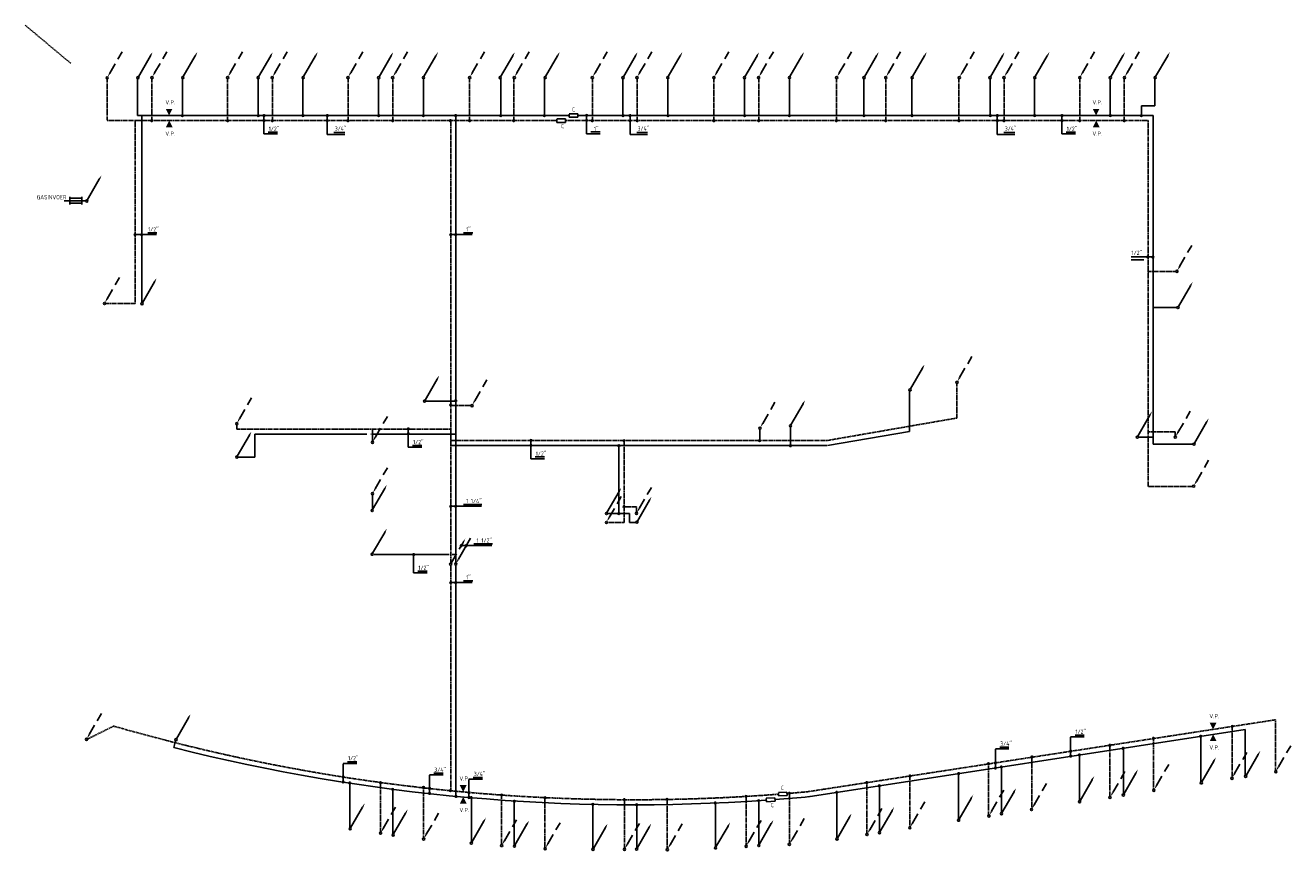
# Model space of a CAD drawing. Extents: x -132501 to 411300, y -42818 to 427495.
# Tile 211 of 256: x 198423 to 235835, y 58418 to 82819. Entities that reach past the tile are written whole.
import ezdxf

# ---------------------------------------------------------------- set-up
doc = ezdxf.new("R2010")
doc.units = 0
doc.header["$LTSCALE"] = 50
doc.linetypes.add('DASHED', pattern=[0.75, 0.5, -0.25])
doc.linetypes.add('HIDDEN', pattern=[9.525, 6.35, -3.175])
doc.layers.get('0').update_dxf_attribs({"linetype": 'CONTINUOUS'})
doc.layers.add('56WD', color=1, linetype='CONTINUOUS')
doc.styles.add('ISO25', font='ISO', dxfattribs={"width": 0.9, "height": 125})

# ---------------------------------------------------------------- blocks, each defined once
blk = doc.blocks.new('AANVOERO')
at = {"color": 2, "linetype": 'Continuous'}
blk.add_line((16, 34), (373, 653), dxfattribs=at)
blk.add_circle((4, 6), 31.2, dxfattribs=at)
blk.add_solid([(351, 666), (395, 641), (436, 761)], dxfattribs=at)
blk = doc.blocks.new('RETOURO')
at = {"color": 2, "linetype": 'HIDDEN'}
blk.add_line((73, 141), (434, 766), dxfattribs=at)
at = {"color": 2, "linetype": 'Continuous'}
blk.add_circle((-6, 0), 31.2, dxfattribs=at)
blk.add_solid([(93, 126), (50, 151), (9, 30)], dxfattribs=at)
blk = doc.blocks.new('CIRC1MM')
at = {"color": 2, "linetype": 'Continuous'}
for p, q in [((-0.5, 0), (0.5, 0)), ((-0.49, 0.1), (0.49, 0.1)), ((-0.46, 0.2), (0.46, 0.2)), ((-0.4, 0.3), (0.4, 0.3)), ((-0.3, 0.4), (0.3, 0.4)), ((-0.49, -0.1), (0.49, -0.1)), ((-0.46, -0.2), (0.46, -0.2)), ((-0.4, -0.3), (0.4, -0.3)), ((-0.3, -0.4), (0.3, -0.4))]:
    blk.add_line(p, q, dxfattribs=at)
blk.add_circle((0, 0), 0.5, dxfattribs=at)

msp = doc.modelspace()

# ---------------------------------------------------------------- linework, layer by layer
at = {"color": 1, "linetype": 'Continuous'}
for p, q in [((231121.6156, 75970.0884), (231760.8366, 75970.0884)), ((231121.6156, 75886.7979), (231491.6909, 75886.7979))]:
    msp.add_line(p, q, dxfattribs=at)
at = {"color": 2, "linetype": 'HIDDEN'}
msp.add_line((211011.3308, 66914.5905), (211368.8272, 67533.7925), dxfattribs=at)
at = {"color": 2}
msp.add_line((211227.8291, 67032.9379), (211589.1471, 67658.759), dxfattribs=at)
at = {"color": 2, "linetype": 'Continuous'}
for centre in [(210999.5252, 66886.5762), (211148.933, 66892.2764)]:
    msp.add_circle(centre, 31.25, dxfattribs=at)
for points in [[(211347.1766, 67546.2925), (211390.4778, 67521.2925), (211431.3272, 67642.0457)], [(211248.2355, 67017.8965), (211204.9343, 67042.8965), (211164.0849, 66922.1433)]]:
    msp.add_solid(points, dxfattribs=at)
at = {"layer": '56WD', "linetype": 'DASHED'}
for p, q in [((199764.9696, 81696.533), (198422.6575, 82819.2876)), ((200841.3921, 81243.3235), (200841.3921, 80001.9249)), ((202164.7501, 81243.3235), (202164.7501, 80003.233)), ((204404.0503, 81243.3235), (204404.0503, 80003.233)), ((205730.3821, 81243.3235), (205730.3821, 80003.233)), ((207963.7346, 81243.3235), (207963.7346, 80003.233)), ((209290.0665, 81243.3235), (209290.0665, 80003.233)), ((211559.105, 81243.3235), (211559.105, 80003.233)), ((212867.5939, 81243.3235), (212867.5939, 80003.233)), ((215187.1877, 81243.3235), (215187.1877, 80003.233)), ((216516.4934, 81243.3235), (216516.4934, 80003.233)), ((218782.5581, 81243.3235), (218782.5581, 80003.233)), ((220111.8638, 81243.3235), (220111.8638, 80003.233)), ((222407.6669, 81243.3235), (222407.6669, 80003.233)), ((223861.4564, 81243.3235), (223861.4564, 80003.233)), ((226026.828, 81243.3235), (226026.828, 80003.233)), ((227359.1075, 81243.3235), (227359.1075, 80003.233)), ((229598.4077, 81243.3235), (229598.4077, 80003.233)), ((230915.8181, 81243.3235), (230915.8181, 80003.233)), ((200841.3921, 80001.9249), (214138.6729, 80001.9249)), ((201669.441, 74592.4459), (201669.441, 79998.1814)), ((211000.6696, 66923.0617), (211000.6696, 80001.9249)), ((214394.3497, 80001.9249), (231620.6696, 80001.9249)), ((231620.6696, 69189.474), (231620.6696, 80001.9249)), ((232436.3049, 75539.6534), (231619.4746, 75539.6534)), ((200778.964, 74592.4459), (201669.441, 74592.4459)), ((225965.3645, 71208.7722), (225965.3645, 72217.4274)), ((211588.8215, 71578.3012), (210993.136, 71578.3012)), ((222115.6996, 70542.034), (225965.3645, 71208.7722)), ((204678.3214, 70880.8054), (211000.6696, 70880.8054)), ((231620.6696, 70795.9744), (232419.581, 70795.9744)), ((210998.282, 70542.034), (222115.6996, 70542.034)), ((216124.1487, 68124.0266), (216124.1487, 70542.034)), ((216489.0226, 68585.396), (216122.8573, 68585.396)), ((216489.0226, 68420.6212), (216489.0226, 68585.396)), ((215633.0517, 68124.0266), (216124.1487, 68124.0266)), ((211000.6696, 60189.8467), (211000.6696, 66853.7835)), ((235382.1909, 62286.9026), (221549.669, 60160.2633)), ((235382.1909, 60761.8398), (235382.1909, 62286.9026)), ((200249.9747, 61711.6693), (201036.2528, 62101.0369)), ((231783.0957, 60226.5293), (231783.0957, 61733.5706)), ((234101.8803, 60578.7073), (234101.8803, 62090.0652)), ((230488.5594, 60015.2226), (230488.5594, 61534.546)), ((226904.8764, 59471.1795), (226904.8764, 60983.5835)), ((228184.0004, 59663.0446), (228184.0004, 61180.2386)), ((224574.2227, 59121.3998), (224574.2227, 60625.2642)), ((208924.0548, 58959.0359), (208924.0548, 60433.528)), ((210195.2633, 58798.5866), (210195.2633, 60274.9472)), ((223304.1896, 58927.8456), (223304.1896, 60430.0068)), ((212505.8543, 58597.4613), (212505.8543, 60062.5558)), ((213785.6268, 58508.4424), (213785.6268, 59986.6906)), ((216135.5127, 58487.3511), (216135.5127, 59924.4395)), ((217402.725, 58474.9691), (217402.725, 59932.1796)), ((219730.7168, 58581.2902), (219730.7168, 60021.8786)), ((221014.0559, 58632.6317), (221014.0559, 60113.2647))]:
    msp.add_line(p, q, dxfattribs=at)
at = {"layer": '56WD', "linetype": 'Continuous'}
for p, q in [((201742.4651, 81243.3235), (201742.4651, 80151.9249)), ((203065.8231, 81243.3235), (203065.8231, 80151.9249)), ((205305.1233, 81243.3235), (205305.1233, 80151.9249)), ((206631.4551, 81243.3235), (206631.4551, 80151.9249)), ((208864.8076, 81243.3235), (208864.8076, 80151.9249)), ((210191.1395, 81243.3235), (210191.1395, 80151.9249)), ((212478.0211, 81243.3235), (212478.0211, 80151.9249)), ((213768.6668, 81243.3235), (213768.6668, 80151.9249)), ((216088.2607, 81243.3235), (216088.2607, 80151.9249)), ((217417.5664, 81243.3235), (217417.5664, 80151.9249)), ((219683.6311, 81243.3235), (219683.6311, 80151.9249)), ((221012.9368, 81243.3235), (221012.9368, 80151.9249)), ((223212.7975, 81243.3235), (223212.7975, 80151.9249)), ((224638.0456, 81243.3235), (224638.0456, 80151.9249)), ((226951.6917, 81243.3235), (226951.6917, 80151.9249)), ((228260.1805, 81243.3235), (228260.1805, 80151.9249)), ((230499.4807, 81243.3235), (230499.4807, 80151.9249)), ((231816.891, 81243.3235), (231816.891, 80442.5527)), ((231816.891, 80442.5527), (231425.2845, 80442.5527)), ((231425.2845, 80442.5527), (231425.2845, 80150.5296)), ((201742.4651, 80151.9249), (214504.9126, 80151.9249)), ((201865.8697, 74605.4092), (201865.8697, 80140.7788)), ((214760.5893, 80151.9249), (231770.6696, 80151.9249)), ((232484.0418, 74473.3058), (231767.9892, 74473.3058)), ((224567.0557, 71995.1813), (224567.0557, 70814.3607)), ((210255.004, 71706.5523), (211148.5322, 71706.5523)), ((204678.3214, 71009.5537), (204678.3214, 70880.8054)), ((205206.9207, 70730.8054), (205206.9207, 70056.5597)), ((205206.9207, 70730.8054), (208517.8424, 70730.8054)), ((208639.4572, 70730.8054), (208648.4543, 70730.8054)), ((208685.0405, 70879.0386), (208685.0405, 70522.4493)), ((208711.8863, 70730.8054), (211150.6696, 70730.8054)), ((220138.0673, 70899.0491), (220138.0673, 70540.0362)), ((221047.4107, 70942.7876), (221047.4107, 70395.7204)), ((222141.2976, 70394.2343), (224567.0557, 70814.3607)), ((232419.581, 70672.252), (232419.581, 70795.9744)), ((210998.282, 70392.034), (222115.6996, 70392.034)), ((215974.1487, 68387.6662), (215974.1487, 70392.034)), ((231326.9378, 70645.9744), (231770.6696, 70645.9744)), ((204705.1029, 70056.5597), (205206.9207, 70056.5597)), ((208687.7694, 68937.7952), (208687.7694, 68500.3389)), ((215637.8071, 68387.6662), (215974.1487, 68387.6662)), ((215970.6846, 68382.9584), (216289.296, 68382.9584)), ((216289.296, 68382.9584), (216289.296, 68124.0266)), ((216289.296, 68124.0266), (216470.001, 68124.0266)), ((208734.1753, 67176.4731), (210953.8752, 67176.4731)), ((211046.0376, 67176.4731), (211144.7831, 67176.4731)), ((233177.2116, 60437.8361), (233177.2116, 61796.1424)), ((234485.9735, 60635.0557), (234485.9735, 61997.354)), ((202867.3847, 61662.2922), (202817.3902, 61464.0991)), ((230886.8783, 60085.6581), (230886.8783, 61444.022)), ((229592.3421, 59888.4385), (229592.3421, 61244.9974)), ((226014.6651, 59347.2069), (226014.6651, 60694.9583)), ((227285.1174, 59542.021), (227285.1174, 60890.2801)), ((208014.2683, 59094.8008), (208014.2683, 60413.6341)), ((209285.4768, 58922.0092), (209285.4768, 60234.153)), ((223675.0646, 58984.1444), (223675.0646, 60335.2635)), ((211611.2976, 58673.7633), (211611.2976, 59982.6652)), ((212878.2296, 58580.5054), (212878.2296, 59887.1133)), ((220110.9654, 58606.961), (220110.9654, 59895.5099)), ((222414.0621, 58790.9348), (222414.0621, 60141.3944)), ((215205.9458, 58487.3511), (215205.9458, 59787.1226)), ((216498.1688, 58495.6057), (216498.1688, 59773.6992)), ((218828.3388, 58528.6242), (218828.3388, 59825.3519))]:
    msp.add_line(p, q, dxfattribs=at)
at = {"layer": '56WD', "color": 1, "linetype": 'Continuous'}
for p, q in [((205477.7459, 79607.1109), (205477.7459, 80144.4693)), ((207351.0301, 79594.3166), (207351.0301, 80144.4693)), ((215017.6835, 79613.9528), (215017.6835, 80151.3112)), ((216305.0311, 79594.3166), (216305.0311, 80144.4693)), ((227161.1898, 79594.3166), (227161.1898, 80144.4693)), ((229069.5298, 79607.1109), (229069.5298, 80144.4693)), ((205878.2411, 79607.1109), (205477.7459, 79607.1109)), ((205606.9379, 79658.2879), (205878.2411, 79658.2879)), ((207867.7981, 79594.3166), (207351.0301, 79594.3166)), ((207544.8181, 79645.4936), (207867.7981, 79645.4936)), ((215418.1787, 79613.9528), (215017.6835, 79613.9528)), ((215146.8755, 79665.1298), (215418.1787, 79665.1298)), ((216821.7992, 79594.3166), (216305.0311, 79594.3166)), ((216498.8192, 79645.4936), (216821.7992, 79645.4936)), ((227677.9579, 79594.3166), (227161.1898, 79594.3166)), ((227354.9778, 79645.4936), (227677.9579, 79645.4936)), ((229470.0251, 79607.1109), (229069.5298, 79607.1109)), ((229198.7218, 79658.2879), (229470.0251, 79658.2879)), ((202299.6223, 76634.788), (201666.5815, 76634.788)), ((202041.2383, 76685.965), (202312.5415, 76685.965)), ((211636.345, 76634.788), (211003.3041, 76634.788)), ((211377.9609, 76685.965), (211649.2642, 76685.965)), ((209744.8813, 70345.8855), (209744.8813, 70883.2439)), ((210145.3765, 70345.8855), (209744.8813, 70345.8855)), ((209874.0733, 70397.0625), (210145.3765, 70397.0625)), ((213372.0123, 70005.5781), (213372.0123, 70542.9365)), ((213772.5076, 70005.5781), (213372.0123, 70005.5781)), ((213501.2044, 70056.7551), (213772.5076, 70056.7551)), ((211909.4944, 68603.3763), (211003.3041, 68603.3763)), ((211377.9609, 68654.5533), (211922.4136, 68654.5533)), ((212219.0636, 67437.1559), (211312.8734, 67437.1559)), ((211687.5302, 67488.3329), (212231.9828, 67488.3329)), ((209901.2644, 66628.8685), (209901.2644, 67166.2269)), ((210301.7597, 66628.8685), (209901.2644, 66628.8685)), ((210030.4564, 66680.0455), (210301.7597, 66680.0455)), ((211636.345, 66346.616), (211003.3041, 66346.616)), ((211377.9609, 66397.793), (211649.2642, 66397.793)), ((229729.0294, 61782.737), (229328.5341, 61782.737)), ((229328.5341, 61236.76), (229328.5341, 61774.1184)), ((229457.7261, 61833.914), (229729.0294, 61833.914)), ((227504.7874, 61431.7659), (227104.2921, 61431.7659)), ((227104.2921, 60885.7888), (227104.2921, 61423.1472)), ((227233.4841, 61482.9429), (227504.7874, 61482.9429)), ((208221.5485, 60994.9494), (207821.0533, 60994.9494)), ((207821.0533, 60448.9724), (207821.0533, 60986.3308)), ((207950.2453, 61046.1264), (208221.5485, 61046.1264)), ((210773.2205, 60658.4985), (210372.7252, 60658.4985)), ((210372.7252, 60112.5214), (210372.7252, 60649.8798)), ((210501.9172, 60709.6754), (210773.2205, 60709.6754)), ((211940.0766, 60535.1237), (211539.5814, 60535.1237)), ((211539.5814, 59989.1467), (211539.5814, 60526.5051)), ((211668.7734, 60586.3007), (211940.0766, 60586.3007))]:
    msp.add_line(p, q, dxfattribs=at)
at = {"layer": '56WD'}
for p, q in [((211150.6696, 66923.0617), (211150.6696, 80151.9249)), ((231770.6696, 70435.406), (231770.6696, 80151.9249)), ((211150.6696, 60024.6275), (211150.6696, 66858.1134)), ((234485.9735, 61997.354), (221568.003, 60011.3196))]:
    msp.add_line(p, q, dxfattribs=at)
at = {"layer": '56WD', "color": 3, "linetype": 'Continuous'}
for p, q in [((214504.9126, 80202.1694), (214760.5893, 80202.1694)), ((214504.9126, 80099.5403), (214504.9126, 80195.3275)), ((214760.5893, 80099.5403), (214504.9126, 80099.5403)), ((214760.5893, 80202.1694), (214760.5893, 80099.5403)), ((214138.6729, 80051.6467), (214394.3497, 80051.6467)), ((214138.6729, 79949.0176), (214138.6729, 80044.8048)), ((214394.3497, 79949.0176), (214138.6729, 79949.0176)), ((214394.3497, 80051.6467), (214394.3497, 79949.0176)), ((199573.7737, 77632.1891), (200206.7117, 77632.1891)), ((199741.2089, 77743.9357), (199741.2089, 77518.0051)), ((199741.2089, 77707.1891), (200091.3572, 77707.1891)), ((199741.2089, 77557.1891), (200091.3572, 77557.1891)), ((200091.3572, 77743.9357), (200091.3572, 77518.0051)), ((220329.3978, 59966.6779), (220584.6885, 59980.721)), ((220335.0347, 59864.2037), (220329.7736, 59959.8463)), ((220590.3255, 59878.2469), (220335.0347, 59864.2037)), ((220584.6885, 59980.721), (220590.3255, 59878.2469)), ((220686.817, 60137.0892), (220942.1078, 60151.1324)), ((220692.454, 60034.615), (220687.1928, 60130.2576)), ((220947.7447, 60048.6582), (220692.454, 60034.615)), ((220942.1078, 60151.1324), (220947.7447, 60048.6582))]:
    msp.add_line(p, q, dxfattribs=at)
at = {"layer": '56WD', "color": 4, "linetype": 'Continuous'}
msp.add_line((232947.1021, 70435.406), (231770.6696, 70435.406), dxfattribs=at)
at = {"layer": '56WD', "color": 4, "linetype": 'DASHED'}
msp.add_line((232926.219, 69189.474), (231615.8067, 69189.474), dxfattribs=at)
at = {"layer": '56WD', "linetype": 'DASHED'}
for start, end in [(253.89845784, 274.40295149), (274.6667613, 275.29221373)]:
    msp.add_arc((216430.1222, 115428.9614), 55505.3038, start, end, dxfattribs=at)
at = {"layer": '56WD'}
for start, end in [(255.8423933, 274.00813239), (274.28905427, 275.34236439)]:
    msp.add_arc((216430.1222, 115428.9614), 55655.3038, start, end, dxfattribs=at)
at = {"layer": '56WD', "color": 2, "linetype": 'Continuous'}
for points in [[(202572.8525, 80349.3629), (202772.8525, 80349.3629), (202672.8525, 80149.3629)], [(229980.9545, 80349.3629), (230180.9545, 80349.3629), (230080.9545, 80149.3629)], [(202576.9506, 79803.3026), (202776.9506, 79803.3026), (202676.9506, 80003.3026)], [(229985.0525, 79803.3026), (230185.0525, 79803.3026), (230085.0525, 80003.3026)], [(233439.8009, 62202.4382), (233639.8009, 62202.4382), (233539.8009, 62002.4382)], [(233443.899, 61656.378), (233643.899, 61656.378), (233543.899, 61856.378)], [(211267.0468, 60354.7858), (211467.0468, 60354.7858), (211367.0468, 60154.7858)], [(211271.1449, 59808.7256), (211471.1449, 59808.7256), (211371.1449, 60008.7256)]]:
    msp.add_solid(points, dxfattribs=at)

# ---------------------------------------------------------------- block references
at = {"linetype": 'Continuous'}
for name, p in [('RETOURO', (200850.3136, 81267.1143)), ('AANVOERO', (201748.4127, 81264.1404)), ('RETOURO', (202173.6716, 81273.0619)), ('AANVOERO', (203074.7446, 81267.1143)), ('RETOURO', (204409.9979, 81273.0619)), ('AANVOERO', (205305.1233, 81264.1404)), ('RETOURO', (205730.3821, 81273.0619)), ('AANVOERO', (206631.4551, 81267.1143)), ('RETOURO', (207969.6823, 81273.0619)), ('AANVOERO', (208864.8076, 81264.1404)), ('RETOURO', (209290.0665, 81273.0619)), ('AANVOERO', (210191.1395, 81267.1143)), ('RETOURO', (211565.0527, 81273.0619)), ('AANVOERO', (212460.178, 81264.1404)), ('RETOURO', (212885.4369, 81273.0619)), ('AANVOERO', (213786.5099, 81267.1143)), ('RETOURO', (215193.1354, 81273.0619)), ('AANVOERO', (216088.2607, 81264.1404)), ('RETOURO', (216513.5195, 81273.0619)), ('AANVOERO', (217414.5925, 81267.1143)), ('RETOURO', (218788.5058, 81273.0619)), ('AANVOERO', (219683.6311, 81264.1404)), ('RETOURO', (220108.8899, 81273.0619)), ('AANVOERO', (221009.9629, 81267.1143)), ('RETOURO', (222416.5884, 81273.0619)), ('AANVOERO', (223215.7714, 81264.1404)), ('RETOURO', (223867.8031, 81273.0619)), ('AANVOERO', (224638.0456, 81267.1143)), ('RETOURO', (226044.6711, 81273.0619)), ('AANVOERO', (226939.7964, 81264.1404)), ('RETOURO', (227365.0552, 81273.0619)), ('AANVOERO', (228266.1282, 81267.1143)), ('RETOURO', (229604.3554, 81273.0619)), ('AANVOERO', (230499.4807, 81264.1404)), ('RETOURO', (230924.7396, 81273.0619)), ('AANVOERO', (231825.8126, 81267.1143)), ('AANVOERO', (200236.8662, 77617.7798)), ('RETOURO', (232477.0831, 75545.4495)), ('RETOURO', (200770.02, 74593.8213)), ('AANVOERO', (201867.3663, 74581.9259)), ('AANVOERO', (232497.9, 74468.9201)), ('RETOURO', (225973.2989, 72262.3321)), ('AANVOERO', (224575.595, 72033.3466)), ('AANVOERO', (210223.8517, 71703.2505)), ('RETOURO', (211636.4248, 71575.3755)), ('RETOURO', (204680.0569, 71041.2799)), ('RETOURO', (220150.5237, 70909.2357)), ('AANVOERO', (221042.6752, 70974.6602)), ('RETOURO', (208692.738, 70491.2799)), ('AANVOERO', (231296.4694, 70638.6164)), ('RETOURO', (232429.5017, 70644.5641)), ('AANVOERO', (232972.3353, 70432.5946)), ('AANVOERO', (204673.5581, 70048.6015)), ('RETOURO', (208692.738, 68971.3751)), ('RETOURO', (232972.4614, 69192.6103)), ('AANVOERO', (208674.482, 68468.8308)), ('RETOURO', (215609.4727, 68122.7493)), ('AANVOERO', (215603.525, 68381.4732)), ('RETOURO', (216498.6503, 68390.3947)), ('AANVOERO', (216501.6242, 68122.7493)), ('AANVOERO', (208674.482, 67174.8577)), ('RETOURO', (200237.7029, 61708.1802)), ('AANVOERO', (202872.5236, 61693.311)), ('AANVOERO', (234499.2931, 60607.8601)), ('RETOURO', (235400.3661, 60753.5782)), ('AANVOERO', (233187.8305, 60414.5606)), ('RETOURO', (234103.7726, 60557.3048)), ('AANVOERO', (229589.4862, 59861.4267)), ('RETOURO', (230499.4807, 59992.2756)), ('AANVOERO', (230883.1058, 60057.7)), ('RETOURO', (231796.0742, 60203.4181)), ('AANVOERO', (227281.7878, 59504.5661)), ('RETOURO', (228179.8869, 59635.415)), ('RETOURO', (224581.5426, 59094.1764)), ('AANVOERO', (226011.9588, 59311.2666)), ('RETOURO', (226918.9795, 59442.1155)), ('AANVOERO', (208023.2114, 59055.5165)), ('RETOURO', (208933.2059, 58933.5892)), ('AANVOERO', (209293.0403, 58877.0862)), ('RETOURO', (210206.0087, 58761.1066)), ('AANVOERO', (222416.5884, 58758.1327)), ('RETOURO', (223314.6876, 58897.9031)), ('AANVOERO', (223674.522, 58945.4845)), ('AANVOERO', (211606.6865, 58633.2315)), ('RETOURO', (212513.7071, 58567.8071)), ('AANVOERO', (212879.4892, 58544.0164)), ('RETOURO', (213798.4052, 58478.5919)), ('AANVOERO', (215202.0569, 58451.8274)), ('RETOURO', (216144.7636, 58457.7751)), ('AANVOERO', (216492.7027, 58457.7751)), ('RETOURO', (217411.6187, 58448.8535)), ('AANVOERO', (218827.1657, 58493.4611)), ('RETOURO', (219740.134, 58546.9902)), ('AANVOERO', (220105.9161, 58564.8332)), ('RETOURO', (221018.8844, 58603.4931))]:
    msp.add_blockref(name, p, dxfattribs=at)
for p, xscale, yscale, zscale in [((231609.4422, 75970.0884), 50, 50, 50), ((231609.4422, 75970.0884), 25, 25, 25), ((231760.7746, 75963.1054), 50, 50, 50)]:
    msp.add_blockref('CIRC1MM', p, dxfattribs=dict(at, xscale=xscale, yscale=yscale, zscale=zscale))
at = {"layer": '56WD', "linetype": 'Continuous', "xscale": 50, "yscale": 50, "zscale": 50}
for p in [(203068.7969, 80151.9249), (205308.0971, 80151.9249), (205479.8606, 80150.0385), (206634.4289, 80151.9249), (207350.5633, 80150.0385), (208867.7814, 80151.9249), (210194.1133, 80151.9249), (211149.1322, 80151.9249), (212480.9949, 80151.9249), (213771.6407, 80151.9249), (215019.7983, 80156.8804), (216091.2345, 80151.9249), (216304.5644, 80150.0385), (217420.5402, 80151.9249), (219686.6049, 80151.9249), (221015.9106, 80151.9249), (223215.7714, 80151.9249), (224641.0194, 80151.9249), (226954.6655, 80151.9249), (227160.723, 80150.0385), (228263.1544, 80151.9249), (229071.6446, 80150.0385), (230502.4546, 80151.9249), (231423.2734, 80151.9249), (202161.7762, 80000.2592), (204401.0764, 80000.2592), (205479.8606, 80003.4189), (205727.4083, 80000.2592), (207350.5633, 80003.4189), (207960.7608, 80000.2592), (209287.0926, 80000.2592), (210991.0985, 80000.2592), (211556.1312, 80000.2592), (212864.62, 80000.2592), (215019.7983, 80010.2608), (215184.2138, 80000.2592), (216304.5644, 80003.4189), (216513.5195, 80000.2592), (218779.5843, 80000.2592), (220108.8899, 80000.2592), (222404.6931, 80000.2592), (223858.4826, 80000.2592), (226023.8542, 80000.2592), (227160.723, 80003.4189), (227356.1337, 80000.2592), (229071.6446, 80003.4189), (229595.4339, 80000.2592), (230912.8442, 80000.2592), (201665.6289, 76631.3992), (201863.6179, 76631.3992), (211002.3515, 76631.3992), (211149.7954, 76631.3992), (211002.3515, 71591.134), (211149.7954, 71719.3851), (209746.9961, 70888.8131), (209746.9961, 70742.1935), (213374.1271, 70548.5057), (213374.1271, 70401.8861), (215970.6846, 70388.503), (216122.8573, 70539.1543), (220131.2352, 70540.3524), (221045.7341, 70389.3721), (211002.3515, 68599.9875), (211149.7954, 68599.9875), (216127.6127, 68585.396), (215970.6846, 68382.9584), (211311.9208, 67433.7671), (211459.3647, 67433.7671), (209903.3792, 67171.7961), (211002.3515, 66343.2272), (211149.7954, 66343.2272), (234108.773, 62093.2091), (231777.4102, 61740.4348), (233173.7356, 61802.6983), (229330.6639, 61360.0513), (230488.0831, 61534.6931), (230879.1586, 61443.9246), (226899.9353, 60986.284), (227106.4219, 61009.0801), (228187.7908, 61189.7682), (229330.6639, 61213.4317), (229589.8315, 61250.2854), (207823.1831, 60596.4686), (224574.5782, 60627.4887), (226018.9827, 60698.3619), (227106.4219, 60862.4605), (227280.0418, 60893.263), (207823.1831, 60449.8489), (208014.646, 60419.6615), (208924.0548, 60427.7648), (209285.4768, 60230.2887), (210195.641, 60288.5104), (210374.855, 60260.0176), (223300.5393, 60430.3699), (223671.2664, 60335.137), (210374.855, 60113.398), (210992.8844, 60193.2619), (211155.2788, 60020.4702), (211541.7112, 60136.6429), (211541.7112, 59990.0232), (211608.9774, 59986.5583), (212507.8143, 60062.8602), (212880.1896, 59880.5834), (213787.5868, 59982.3193), (216131.6329, 59927.8193), (217398.7951, 59931.9482), (219730.8602, 60023.6942), (220106.8433, 59895.2704), (221010.0672, 60113.591), (222410.2803, 60143.5565), (215202.1028, 59787.4368), (216498.443, 59775.0501), (218820.1843, 59828.7258)]:
    msp.add_blockref('CIRC1MM', p, dxfattribs=at)

# ---------------------------------------------------------------- texts
at = {"layer": '56WD', "color": 2, "linetype": 'Continuous', "style": 'ISO25', "width": 0.9}
for s, p in [('V.P.', (202564.1468, 80480.812)), ('V.P.', (229972.2488, 80480.812)), ('C', (214587.8347, 80270.5888)), ('1/2"', (205619.8571, 79696.6706)), ('3/4"', (207570.6565, 79705.8395)), ('C', (214263.0562, 79777.9691)), ('1"', (215235.8067, 79696.6706)), ('3/4"', (216524.6576, 79705.8395)), ('3/4"', (227380.8162, 79705.8395)), ('1/2"', (229211.641, 79696.6706)), ('V.P.', (202564.1468, 79553.1236)), ('V.P.', (229972.2488, 79553.1236)), ('GASINVOER', (198759.7611, 77675.1795)), ('1/2"', (202054.1575, 76724.3478)), ('1"', (211455.6286, 76724.3478)), ('1/2"', (231129.3042, 76031.8909)), ('1/2"', (209886.9925, 70435.4453)), ('1/2"', (213514.1236, 70095.1378)), ('1 1/4"', (211455.6286, 68692.9361)), ('1 1/2"', (211765.1979, 67526.7157)), ('1/2"', (210043.3756, 66718.4283)), ('1"', (211455.6286, 66436.1757)), ('V.P.', (233431.0952, 62333.8873)), ('1/2"', (229470.6453, 61872.2968)), ('3/4"', (227246.4033, 61521.3256)), ('V.P.', (233431.0952, 61406.1989)), ('1/2"', (207963.1645, 61091.0025)), ('3/4"', (210514.8364, 60748.0582)), ('V.P.', (211258.3411, 60486.2349)), ('3/4"', (211681.6926, 60624.6834)), ('V.P.', (211258.3411, 59558.5466))]:
    msp.add_text(s, height=125, dxfattribs=at).set_placement(p)
for p in [(220765.856, 60209.9599), (220468.6252, 59700.2452)]:
    msp.add_text('C', height=125, rotation=3.14858476, dxfattribs=at).set_placement(p)

doc.saveas('drawing.dxf')
